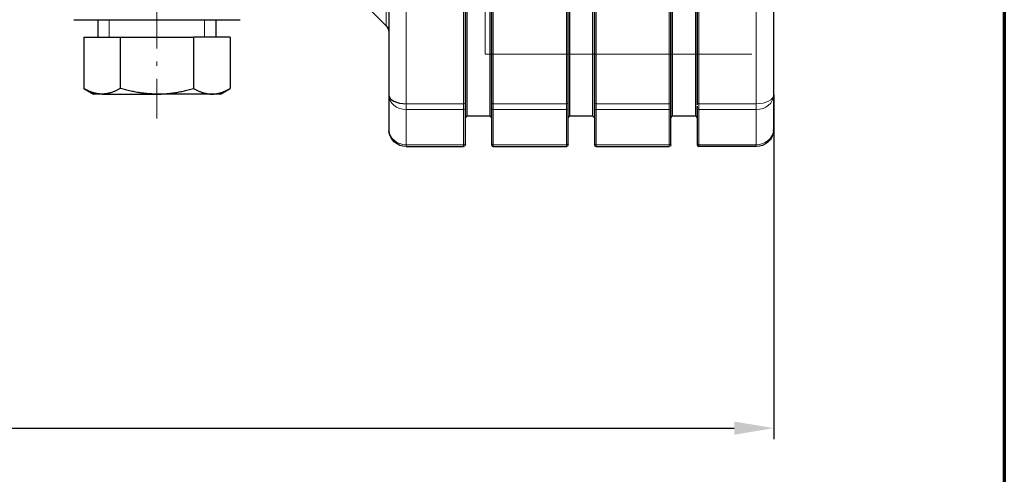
# Model space of a CAD drawing. Header units: millimetres. Extents: x 23 to 583, y -118 to 285.
# Tile 21 of 29: x 470 to 583, y 54 to 106. Entities that reach past the tile are written whole.
import ezdxf

# ---------------------------------------------------------------- set-up
doc = ezdxf.new("R2010")
doc.units = ezdxf.units.MM
doc.linetypes.add('CENTER', pattern=[8, 4.5, -1.5, 0.5, -1.5])
doc.linetypes.add('SOLID', pattern=[0])
doc.styles.add('Arial', font='Arial.ttf', dxfattribs={"height": 4.5})
doc.dimstyles.get("Standard").update_dxf_attribs({"dimtxt": 5, "dimasz": 5, "dimexe": 0.18, "dimexo": 0.0625, "dimgap": 0.09, "dimtad": 0, "dimtih": 1, "dimtoh": 1, "dimdec": 4, "dimzin": 0, "dimdsep": 46, "dimtxsty": 'Arial', "dimcen": 0.09, "dimadec": 0, "dimazin": 0, "dimtfac": 1, "dimtdec": 4, "dimtofl": 0, "dimtmove": 0, "dimatfit": 3, "dimfxl": 0, "dimtolj": 1, "dimtzin": 0, "dimarcsym": 0})

# ---------------------------------------------------------------- blocks, each defined once
blk = doc.blocks.new('*D6')
at = {"color": 0, "lineweight": -2}
for p, q in [((319.59, 97.18), (319.59, 57.85)), ((556.59, 97.18), (556.59, 57.85)), ((324.09, 59.11), (552.09, 59.11))]:
    blk.add_line(p, q, dxfattribs=at)
at = {"color": 0}
for points in [[(324.09, 59.86), (324.09, 58.36), (319.59, 59.11)], [(552.09, 58.36), (552.09, 59.86), (556.59, 59.11)]]:
    blk.add_solid(points, dxfattribs=at)
at = {"layer": 'Defpoints', "color": 0}
for p in [(319.59, 97.18), (556.59, 97.18), (556.59, 59.11)]:
    blk.add_point(p, dxfattribs=at)
at = {"color": 0, "lineweight": 9, "insert": (438.09, 63.65), "char_height": 4.5, "attachment_point": 5, "style": 'Arial'}
blk.add_mtext('\\A1;237.0', dxfattribs=at)
blk = doc.blocks.new('BlockOfViews_2')
at = {"linetype": 'SOLID', "lineweight": 30}
for p, q in [((512.59, 141.88, 58.06), (512.59, 97.18, 32.25)), ((556.59, 97.18, 32.25), (556.59, 141.88, 58.06)), ((521.34, 96.28, 33.81), (521.34, 140.98, 59.62)), ((524.34, 140.98, 59.62), (524.34, 96.28, 33.81)), ((533.09, 96.28, 33.81), (533.09, 140.98, 59.62)), ((536.09, 140.98, 59.62), (536.09, 96.28, 33.81)), ((544.84, 96.28, 33.81), (544.84, 140.98, 59.62)), ((547.84, 140.98, 59.62), (547.84, 96.28, 33.81)), ((508.73, 108.64, -0.31), (512.29, 105.08, -0.31)), ((479.34, 105.78, -0.29), (479.34, 103.78, -0.31)), ((492.84, 103.78, -0.31), (492.84, 105.78, -0.29)), ((477.72, 103.78, -0.31), (477.72, 97.93, -0.31)), ((477.72, 103.78, -0.31), (481.9, 103.78, 6.94)), ((481.9, 103.78, 6.94), (481.9, 97.93, 6.94)), ((481.9, 103.78, 6.94), (490.27, 103.78, 6.94)), ((490.27, 103.78, 6.94), (490.27, 97.93, 6.94)), ((494.46, 103.78, -0.31), (490.27, 103.78, 6.94)), ((494.46, 103.78, -0.31), (494.46, 97.93, -0.31)), ((477.72, 97.93, -0.31), (478.84, 97.28, -0.31)), ((493.34, 97.28, -0.31), (494.46, 97.93, -0.31)), ((521.34, 94.58, -0.31), (521.54, 94.78, -0.31)), ((521.54, 94.78, -0.31), (524.14, 94.78, -0.31)), ((524.14, 94.78, -0.31), (524.34, 94.58, -0.31)), ((533.09, 94.58, -0.31), (533.29, 94.78, -0.31)), ((533.29, 94.78, -0.31), (535.89, 94.78, -0.31)), ((535.89, 94.78, -0.31), (536.09, 94.58, -0.31)), ((544.84, 94.58, -0.31), (545.04, 94.78, -0.31)), ((545.04, 94.78, -0.31), (547.64, 94.78, -0.31)), ((547.64, 94.78, -0.31), (547.84, 94.58, -0.31)), ((512.59, 93.15, 25.56), (512.6, 93.09, 25.5)), ((556.58, 93.09, 25.5), (556.58, 93.16, 25.56)), ((514.59, 91.28, 25.5), (521.14, 91.28, 25.5)), ((524.54, 91.28, 25.5), (532.89, 91.28, 25.5)), ((536.29, 91.28, 25.5), (544.64, 91.28, 25.5)), ((554.59, 91.28, 25.5), (548.04, 91.28, 25.5))]:
    blk.add_line(p, q, dxfattribs=at)
at = {"color": 196, "linetype": 'SOLID', "lineweight": 9}
for p, q in [((514.59, 96.18, 33.99), (514.59, 140.88, 59.79)), ((521.14, 140.88, 59.79), (521.14, 96.18, 33.99)), ((524.54, 96.18, 33.99), (524.54, 140.88, 59.79)), ((532.89, 140.88, 59.79), (532.89, 96.18, 33.99)), ((536.29, 96.18, 33.99), (536.29, 140.88, 59.79)), ((544.64, 140.88, 59.79), (544.64, 96.18, 33.99)), ((548.04, 96.18, 33.99), (548.04, 140.88, 59.79)), ((554.59, 140.88, 59.79), (554.59, 96.18, 33.99)), ((514.59, 96.18, 33.99), (521.14, 96.18, 33.99)), ((524.54, 96.18, 33.99), (532.89, 96.18, 33.99)), ((536.29, 96.18, 33.99), (544.64, 96.18, 33.99)), ((554.59, 96.18, 33.99), (548.04, 96.18, 33.99)), ((514.59, 95.52, 33.37), (521.14, 95.52, 33.37)), ((524.54, 95.52, 33.37), (532.89, 95.52, 33.37)), ((536.29, 95.52, 33.37), (544.64, 95.52, 33.37)), ((554.59, 95.52, 33.37), (548.04, 95.52, 33.37)), ((514.59, 91.49, 26.38), (521.14, 91.49, 26.38)), ((524.54, 91.49, 26.38), (532.89, 91.49, 26.38)), ((536.29, 91.49, 26.38), (544.64, 91.49, 26.38)), ((554.59, 91.49, 26.38), (548.04, 91.49, 26.38))]:
    blk.add_line(p, q, dxfattribs=at)
at = {"linetype": 'SOLID', "lineweight": 9}
for p, q in [((523.59, 101.84, 41.31), (523.59, 116.31, 41.31)), ((480.64, 105.78, 6.53), (480.64, 103.78, 6.53)), ((491.53, 105.78, 6.53), (491.53, 103.78, 6.53)), ((554.09, 101.84, 41.31), (523.59, 101.84, 41.31))]:
    blk.add_line(p, q, dxfattribs=at)
at = {"color": 6, "linetype": 'CENTER', "lineweight": 9}
blk.add_lwpolyline([(486.09, 94.51), (486.09, 122.81)], dxfattribs=at)
at = {"linetype": 'SOLID', "lineweight": 30, "extrusion": (-1, 0, 0)}
for centre, radius, start, end in [((-145.78, -0.31, -521.54), 51, 0, 180), ((-145.78, -0.31, -533.29), 51, 0, 180), ((-145.78, -0.31, -545.04), 51, 0, 180), ((-145.78, -0.31, -556.59), 58.5, 26.177, 33.823), ((-97.18, 32.25, -521.34), 1.8, 33.823, 60), ((-145.78, -0.31, -521.34), 60.3, 26.177, 33.823), ((-97.18, 32.25, -533.09), 1.8, 33.823, 60), ((-145.78, -0.31, -533.09), 60.3, 26.177, 33.823), ((-97.18, 32.25, -544.84), 1.8, 33.823, 60), ((-145.78, -0.31, -544.84), 60.3, 26.177, 33.823), ((-93.28, 25.5, -521.34), 1.8, 0, 26.177), ((-93.28, 25.5, -533.09), 1.8, 0, 26.177), ((-93.28, 25.5, -544.84), 1.8, 0, 26.177)]:
    blk.add_arc(centre, radius, start, end, dxfattribs=at)
at = {"linetype": 'SOLID', "lineweight": 30, "extrusion": (1, 0, 0)}
for centre, radius, start, end in [((145.78, -0.31, 524.14), 51, 0, 180), ((145.78, -0.31, 535.89), 51, 0, 180), ((145.78, -0.31, 547.64), 51, 0, 180), ((145.78, -0.31, 512.59), 58.5, 146.177, 153.823), ((97.18, 32.25, 524.34), 1.8, 120, 146.177), ((145.78, -0.31, 524.34), 60.3, 146.177, 153.823), ((97.18, 32.25, 536.09), 1.8, 120, 146.177), ((145.78, -0.31, 536.09), 60.3, 146.177, 153.823), ((97.18, 32.25, 547.84), 1.8, 120, 129.0885), ((97.18, 32.25, 547.84), 1.8, 135.0885, 146.1769), ((145.78, -0.31, 547.84), 60.3, 146.177, 153.823), ((93.28, 25.5, 524.34), 1.8, 153.823, 180), ((93.28, 25.5, 536.09), 1.8, 153.823, 180), ((93.28, 25.5, 547.84), 1.8, 153.823, 180)]:
    blk.add_arc(centre, radius, start, end, dxfattribs=at)
at = {"color": 196, "linetype": 'SOLID', "lineweight": 9, "extrusion": (1, 0, 0)}
for centre, radius, start, end in [((145.78, -0.31, 512.29), 40.71, 5.4595, 180), ((97.18, 32.25, 521.14), 2, 120, 146.177), ((97.18, 32.25, 532.89), 2, 120, 146.177), ((97.18, 32.25, 544.64), 2, 120, 146.177), ((97.18, 32.25, 554.59), 2, 120, 146.177), ((145.78, -0.31, 521.14), 60.5, 146.177, 153.823), ((145.78, -0.31, 532.89), 60.5, 146.177, 153.823), ((145.78, -0.31, 544.64), 60.5, 146.177, 153.823), ((145.78, -0.31, 554.59), 60.5, 146.177, 153.823), ((93.28, 25.5, 521.14), 2, 153.823, 180), ((93.28, 25.5, 532.89), 2, 153.823, 180), ((93.28, 25.5, 544.64), 2, 153.823, 180), ((93.28, 25.5, 554.59), 2, 153.823, 180)]:
    blk.add_arc(centre, radius, start, end, dxfattribs=at)
at = {"linetype": 'SOLID', "lineweight": 30, "extrusion": (0, 1, 0)}
for centre, radius, start, end in [((-486.09, -0.31, 105.78), 9.5, 358.4746, 180), ((-486.09, -0.31, 105.78), 9.5, 180, 181.5254), ((-486.09, -0.31, 97.28), 7.25, 30, 90)]:
    blk.add_arc(centre, radius, start, end, dxfattribs=at)
at = {"linetype": 'SOLID', "lineweight": 30, "extrusion": (0, 0, -1)}
blk.add_arc((-511.59, 104.37, 0.31), 1, 135.0003, 179.9977, dxfattribs=at)
at = {"linetype": 'SOLID', "lineweight": 30, "extrusion": (0, -1, 0)}
for start, end in [(150, 180), (30, 90), (0, 30)]:
    blk.add_arc((486.09, -0.31, -97.28), 7.25, start, end, dxfattribs=at)
at = {"linetype": 'SOLID', "lineweight": 30, "extrusion": (0, 0.866025, 0.5)}
blk.add_arc((-514.59, -20.66, 100.29), 2, 0, 90, dxfattribs=at)
at = {"color": 196, "linetype": 'SOLID', "lineweight": 9, "extrusion": (0, -0.55663, -0.830761)}
for centre, radius, start, end in [((514.59, -62.78, -80.89), 2, 90, 180), ((554.59, -62.78, -80.89), 2, 0, 90), ((524.54, -60.98, -80.89), 0.2, 90, 180), ((536.29, -60.98, -80.89), 0.2, 90, 180)]:
    blk.add_arc(centre, radius, start, end, dxfattribs=at)
at = {"color": 196, "linetype": 'SOLID', "lineweight": 9, "extrusion": (0, 0.866025, 0.5)}
for centre, radius, start, end in [((-554.59, -20.66, 100.29), 2, 90, 180), ((-521.14, -18.86, 100.29), 0.2, 90, 180), ((-532.89, -18.86, 100.29), 0.2, 90, 180), ((-544.64, -18.86, 100.29), 0.2, 90, 180), ((-548.04, -18.86, 100.29), 0.2, 0, 90)]:
    blk.add_arc(centre, radius, start, end, dxfattribs=at)
at = {"color": 196, "linetype": 'SOLID', "lineweight": 9, "extrusion": (-1, 0, 0)}
for centre, radius, start, end in [((-97.18, 32.25, -514.59), 2, 33.823, 60), ((-97.18, 32.25, -524.54), 2, 33.823, 60), ((-97.18, 32.25, -536.29), 2, 33.823, 60), ((-97.18, 32.25, -548.04), 2, 33.823, 60), ((-145.78, -0.31, -514.59), 60.5, 26.177, 33.823), ((-145.78, -0.31, -524.54), 60.5, 26.177, 33.823), ((-145.78, -0.31, -536.29), 60.5, 26.177, 33.823), ((-145.78, -0.31, -548.04), 60.5, 26.177, 33.823), ((-93.28, 25.5, -514.59), 2, 0, 26.177), ((-93.28, 25.5, -524.54), 2, 0, 26.177), ((-93.28, 25.5, -536.29), 2, 0, 26.177), ((-93.28, 25.5, -548.04), 2, 0, 26.177)]:
    blk.add_arc(centre, radius, start, end, dxfattribs=at)
at = {"color": 196, "linetype": 'SOLID', "lineweight": 9, "extrusion": (0, 0.55663, 0.830761)}
for centre, start, end in [((-521.14, -60.98, 80.89), 90, 180), ((-532.89, -60.98, 80.89), 90, 180), ((-544.64, -60.98, 80.89), 90, 180), ((-548.04, -60.98, 80.89), 0, 90)]:
    blk.add_arc(centre, 0.2, start, end, dxfattribs=at)
at = {"color": 196, "linetype": 'SOLID', "lineweight": 9, "extrusion": (0, -0.866025, -0.5)}
for centre in [(524.54, -18.86, -100.29), (536.29, -18.86, -100.29)]:
    blk.add_arc(centre, 0.2, 90, 180, dxfattribs=at)
at = {"linetype": 'SOLID', "lineweight": 30, "extrusion": (0, 1.37665e-16, -1)}
for centre, radius, start, end in [((-514.59, 93.28, -25.5), 2, 359.5201, 0), ((-514.59, 93.28, -25.5), 2, 270, 354.375), ((-554.59, 93.28, -25.5), 2, 185.625, 270), ((-554.59, 93.28, -25.5), 2, 180, 180.2131), ((-521.14, 91.48, -25.5), 0.2, 180, 270), ((-532.89, 91.48, -25.5), 0.2, 180, 270), ((-544.64, 91.48, -25.5), 0.2, 180, 270)]:
    blk.add_arc(centre, radius, start, end, dxfattribs=at)
at = {"linetype": 'SOLID', "lineweight": 30, "extrusion": (0, 0.441145, 0.897436)}
for centre, start, end in [((-514.59, -72.47, 64.03), 0, 4.1125), ((-554.59, -72.47, 64.03), 176.0399, 180)]:
    blk.add_arc(centre, 2, start, end, dxfattribs=at)
at = {"color": 196, "linetype": 'SOLID', "lineweight": 9, "extrusion": (0, 0.441145, 0.897436)}
for centre, radius, start, end in [((-514.59, -72.47, 64.03), 2, 4.1125, 90), ((-554.59, -72.47, 64.03), 2, 90, 176.0399), ((-521.14, -70.67, 64.03), 0.2, 90, 180), ((-524.54, -70.67, 64.03), 0.2, 0, 90), ((-532.89, -70.67, 64.03), 0.2, 90, 180), ((-536.29, -70.67, 64.03), 0.2, 0, 90), ((-544.64, -70.67, 64.03), 0.2, 90, 180), ((-548.04, -70.67, 64.03), 0.2, 0, 90)]:
    blk.add_arc(centre, radius, start, end, dxfattribs=at)
at = {"linetype": 'SOLID', "lineweight": 30}
for centre in [(524.54, 91.48, 25.5), (536.29, 91.48, 25.5), (548.04, 91.48, 25.5)]:
    blk.add_arc(centre, 0.2, 180, 270, dxfattribs=at)
for points, weights in [([(479.81, 97.28, 3.32), (478.84, 97.28, 1.63), (477.72, 97.93, -0.31)], [1, 1.05998915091, 1.04290780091]), ([(481.9, 97.93, 6.94), (480.78, 97.28, 5), (479.81, 97.28, 3.32)], [1.04290780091, 1.05998915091, 1]), ([(486.09, 97.28, 6.94), (484.15, 97.28, 6.94), (481.9, 97.93, 6.94)], [1, 1.05998915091, 1.04290780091]), ([(486.09, 97.28, 6.94), (488.03, 97.28, 6.94), (490.27, 97.93, 6.94)], [1, 1.05998915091, 1.04290780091]), ([(490.27, 97.93, 6.94), (491.4, 97.28, 5), (492.37, 97.28, 3.32)], [1.04290780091, 1.05998915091, 1]), ([(492.37, 97.28, 3.32), (493.34, 97.28, 1.63), (494.46, 97.93, -0.31)], [1, 1.05998915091, 1.04290780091])]:
    blk.add_rational_spline(points, weights, degree=2, dxfattribs=at)
blk = doc.blocks.new('A21-m')
at = {"color": 2, "linetype": 'SOLID', "lineweight": 70}
blk.add_line((582.95, 283.22), (582.95, -116.78), dxfattribs=at)

msp = doc.modelspace()

# ---------------------------------------------------------------- block references
for name in ['A21-m', 'BlockOfViews_2']:
    msp.add_blockref(name, (0, 0))

# ---------------------------------------------------------------- dimensions: what is measured, and where the dimension line sits
at = {"lineweight": 9}
dim = msp.add_linear_dim(base=(556.59, 59.11), p1=(319.59, 97.18), p2=(556.59, 97.18), dimstyle='Standard', override={"dimtxt": 4.5, "dimasz": 4.5, "dimexe": 1.26, "dimexo": 0, "dimgap": 2.25, "dimtad": 1, "dimtih": 0, "dimtoh": 1, "dimdec": 1, "dimlfac": 1, "dimpost": '<>', "dimsah": 1, "dimse1": 0, "dimse2": 0, "dimtix": 1}, dxfattribs=at)
dim.commit()
dim.dimension.update_dxf_attribs({"geometry": '*D6', "text_midpoint": (438.09, 59.11), "dimtype": 160})

doc.saveas('drawing.dxf')
